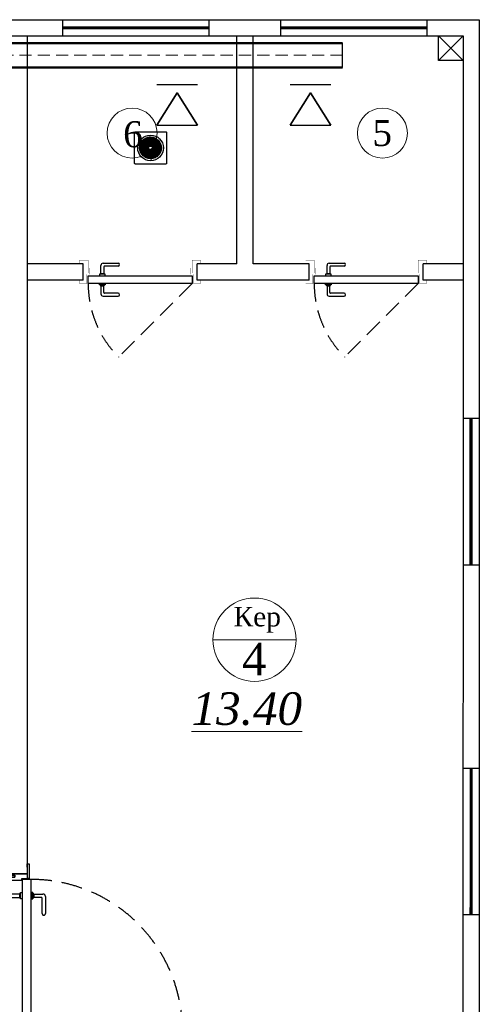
# Model space of a CAD drawing. Extents: x 4114239 to 5838486, y 780458 to 1383318.
# Tile 208 of 231: x 4566763 to 4569589, y 1287365 to 1293418. Entities that reach past the tile are written whole.
import ezdxf

# ---------------------------------------------------------------- set-up
doc = ezdxf.new("R2010")
doc.units = 0
doc.header["$MEASUREMENT"] = 0
doc.linetypes.add('Beruniy Xref$0$DASHED', pattern=[19.05, 12.7, -6.35])
doc.linetypes.add('HIDDEN', pattern=[0.375, 0.25, -0.125])
doc.layers.add('Text 1', color=172, linetype='Continuous', lineweight=25)
doc.layers.add('Стены', color=5, linetype='Continuous', lineweight=30)
for name, color, linetype in [('VODOSTOK', 4, 'Continuous'), ('WC-DET1', 8, 'Continuous'), ('WC-DET2', 10, 'Continuous'), ('WC-OUTL', 7, 'Continuous'), ('Аксонометрия', 7, 'Continuous'), ('Вытяжная', 5, 'Continuous')]:
    doc.layers.add(name, color=color, linetype=linetype)
doc.layers.add('Vozduhovod', color=7, linetype='Continuous', lineweight=50, true_color=0x168d87)
doc.styles.add('TIEMS', font='times.ttf')

# ---------------------------------------------------------------- blocks, each defined once
blk = doc.blocks.new('fffffffffffffffffffffffffffddddddddfz')
at = {"color": 0}
blk.add_lwpolyline([(3133299.4, 2648111.9), (3133449.4, 2648111.9), (3133449.4, 2647961.9), (3133299.4, 2647961.9)], close=True, dxfattribs=at)
for points in [[(3133449.4, 2648111.9), (3133299.4, 2647961.9)], [(3133449.4, 2647961.9), (3133299.4, 2648111.9)]]:
    blk.add_lwpolyline(points, dxfattribs=at)
blk = doc.blocks.new('*U1889')
at = {"color": 0, "linetype": 'Beruniy Xref$0$DASHED'}
blk.add_line((-193.5, 2.5), (-141.88, 54.12), dxfattribs=at)
at = {"color": 0}
for p, q in [((-131, 11.3), (-141.5, 11.3)), ((-141.5, 9.3), (-132, 9.3)), ((-131.5, 8.8), (-131.5, 4.1)), ((-129.5, 4.1), (-129.5, 9.8)), ((-197, 0), (-197, -11.43)), ((-132.5, 2.5), (-132.5, 3.5)), ((-132.5, 3.5), (-128.5, 3.5)), ((-128.5, 2.5), (-132.5, 2.5)), ((-132, 3.6), (-132, 3.5)), ((-129.5, 4.1), (-131.5, 4.1)), ((-129, 3.5), (-129, 3.6)), ((-128.5, 3.5), (-128.5, 2.5)), ((-117, 0), (-117, -11.43)), ((-132.5, -3), (-132.5, -4)), ((-132.5, -4), (-128.5, -4)), ((-132, -4.1), (-132, -4)), ((-131.5, -9.3), (-131.5, -4.6)), ((-129.5, -4.6), (-131.5, -4.6)), ((-129.5, -4.6), (-129.5, -10.3)), ((-129, -4), (-129, -4.1)), ((-128.5, -4), (-128.5, -3)), ((-141.5, -9.8), (-132, -9.8)), ((-131, -11.8), (-141.5, -11.8))]:
    blk.add_line(p, q, dxfattribs=at)
at = {"color": 0, "const_width": 0.2}
for points in [[(-199.5, 0), (-199.5, 2.5), (-194.5, 2.5), (-194.5, -4), (-192.5, -4), (-192.5, -8.5)], [(-114.5, 0), (-114.5, 2.5), (-119.5, 2.5), (-119.5, -4), (-121.5, -4), (-121.5, -8.5)], [(-193.5, -5), (-193.5, -13.93), (-199.5, -13.93), (-199.5, -11.43)], [(-120.5, -5), (-120.5, -13.93), (-114.5, -13.93), (-114.5, -11.43)]]:
    blk.add_lwpolyline(points, dxfattribs=at)
at = {"color": 0}
blk.add_lwpolyline([(-193.5, -3), (-193.5, 2.5), (-120.5, 2.5), (-120.5, -3), (-193.5, -3)], dxfattribs=at)
at = {"color": 0, "linetype": 'Beruniy Xref$0$DASHED'}
blk.add_arc((-193.5, 2.5), 73, 0, 45, dxfattribs=at)
at = {"color": 0}
for centre, radius, start, end in [((-141.5, 10.3), 1, 90, 270), ((-132, 8.8), 0.5, 0, 90), ((-131, 9.8), 1.5, 0, 90), ((-131.5, 3.6), 0.5, 90, 180), ((-129.5, 3.6), 0.5, 0, 90), ((-131.5, -4.1), 0.5, 180, 270), ((-129.5, -4.1), 0.5, 270, 0), ((-141.5, -10.8), 1, 90, 270), ((-132, -9.3), 0.5, 270, 0), ((-131, -10.3), 1.5, 270, 0)]:
    blk.add_arc(centre, radius, start, end, dxfattribs=at)
blk = doc.blocks.new('*U1892')
at = {"color": 0, "linetype": 'Beruniy Xref$0$DASHED'}
blk.add_line((193.5, 2.5), (193.5, 95.5), dxfattribs=at)
at = {"color": 0}
for p, q in [((109.5, 4.1), (109.5, 9.8)), ((111, 11.3), (121.5, 11.3)), ((111.5, 8.8), (111.5, 4.1)), ((121.5, 9.3), (112, 9.3)), ((97, 0), (97, -10)), ((97, 0), (97, -10)), ((112.5, 3.5), (108.5, 3.5)), ((108.5, 3.5), (108.5, 2.5)), ((108.5, 2.5), (112.5, 2.5)), ((109, 3.5), (109, 3.6)), ((109.5, 4.1), (111.5, 4.1)), ((112, 3.6), (112, 3.5)), ((112.5, 2.5), (112.5, 3.5)), ((197, 0), (197, -10)), ((197, 0), (197, -10)), ((108.5, -4), (108.5, -3)), ((112.5, -4), (108.5, -4)), ((109, -4), (109, -4.1)), ((109.5, -4.6), (109.5, -10.3)), ((109.5, -4.6), (111.5, -4.6)), ((111.5, -9.3), (111.5, -4.6)), ((112, -4.1), (112, -4)), ((112.5, -3), (112.5, -4)), ((111, -11.8), (121.5, -11.8)), ((121.5, -9.8), (112, -9.8))]:
    blk.add_line(p, q, dxfattribs=at)
for points in [[(100, 0.2), (97.8, 0.2), (97.8, 0.2), (93, 0.2), (93, 0), (91, 0), (91, 0), (91, 1.2), (100, 1.2)], [(194, 0.2), (196.2, 0.2), (196.2, 0.2), (201, 0.2), (201, 0), (203, 0), (203, 0), (203, 1.2), (194, 1.2)]]:
    blk.add_lwpolyline(points, close=True, dxfattribs=at)
for points in [[(99, 0.2), (99, 0.2), (97.8, 0.2), (97.8, 0.2), (97, 0.2), (97, -10), (97.8, -10), (97.8, -7.6), (99, -7.6), (99, -10), (101, -10), (101, -3.3), (100.15, -3.3, -0.414214), (100, -3.15), (100, 0.2)], [(195, 0.2), (195, 0.2), (196.2, 0.2), (196.2, 0.2), (197, 0.2), (197, -10), (196.2, -10), (196.2, -7.6), (195, -7.6), (195, -10), (193, -10), (193, -3.3), (193.85, -3.3, 0.414214), (194, -3.15), (194, 0.2)]]:
    blk.add_lwpolyline(points, format="xyb", close=True, dxfattribs=at)
for points in [[(193.5, -3), (193.5, 2.5), (100.5, 2.5), (100.5, -3), (193.5, -3)], [(99, -7.6), (97.8, -7.6), (97.8, -10.2), (93, -10.2), (93, -10), (91, -10), (91, -10), (91, -11.2), (99, -11.2), (99, -7.6)], [(195, -7.6), (196.2, -7.6), (196.2, -10.2), (201, -10.2), (201, -10), (203, -10), (203, -10), (203, -11.2), (195, -11.2), (195, -7.6)]]:
    blk.add_lwpolyline(points, dxfattribs=at)
at = {"color": 0, "linetype": 'Beruniy Xref$0$DASHED'}
blk.add_arc((193.5, 2.5), 93, 90, 180, dxfattribs=at)
at = {"color": 0}
for centre, radius, start, end in [((111, 9.8), 1.5, 90, 180), ((112, 8.8), 0.5, 90, 180), ((121.5, 10.3), 1, 270, 90), ((109.5, 3.6), 0.5, 90, 180), ((111.5, 3.6), 0.5, 0, 90), ((109.5, -4.1), 0.5, 180, 270), ((111.5, -4.1), 0.5, 270, 0), ((111, -10.3), 1.5, 180, 270), ((112, -9.3), 0.5, 180, 270), ((121.5, -10.8), 1, 270, 90)]:
    blk.add_arc(centre, radius, start, end, dxfattribs=at)
blk = doc.blocks.new('fgfgfggggggggggggggggggdffx')
at = {"color": 0}
for points in [[(3169449.1, 2635249.4), (3169549.2, 2635249.4)], [(3169449.1, 2634349.4), (3169549.3, 2634349.4)]]:
    blk.add_lwpolyline(points, dxfattribs=at)
at = {"color": 5, "const_width": 20}
blk.add_lwpolyline([(3169499.2, 2634349.4), (3169499.2, 2635249.4)], dxfattribs=at)
blk = doc.blocks.new('trrap')
at = {"color": 2}
blk.add_point((174680.4, 103139.2), dxfattribs=at)
at = {"layer": 'WC-DET1', "color": 7, "linetype": 'Continuous'}
blk.add_circle((174581.4, 103139.2), 79, dxfattribs=at)
at = {"layer": 'WC-DET2', "linetype": 'Continuous'}
for p, q in [((174581.4, 103200.2), (174581.4, 103205.7)), ((174520.4, 103139.2), (174514.9, 103139.2)), ((174528.3, 103139.2), (174522.7, 103139.2)), ((174536.8, 103139.2), (174531.2, 103139.2)), ((174534.1, 103183.9), (174532.7, 103185.2)), ((174538.8, 103183.9), (174535, 103187.6)), ((174542.6, 103175.4), (174537.1, 103180.9)), ((174545.3, 103139.2), (174539.7, 103139.2)), ((174547.3, 103175.4), (174541.8, 103180.9)), ((174551.6, 103166.4), (174546, 103172)), ((174554.2, 103139.2), (174548.7, 103139.2)), ((174556.3, 103166.4), (174550.8, 103172)), ((174560.4, 103157.7), (174554.8, 103163.3)), ((174562.9, 103139.2), (174557.4, 103139.2)), ((174565.1, 103157.7), (174559.5, 103163.3)), ((174568.7, 103149.4), (174563.2, 103155)), ((174571.2, 103139.2), (174565.7, 103139.2)), ((174573.5, 103149.4), (174567.9, 103155)), ((174571.2, 103139.2), (174571.2, 103149.4)), ((174581.4, 103192.4), (174581.4, 103197.9)), ((174581.4, 103183.9), (174581.4, 103189.4)), ((174581.4, 103175.4), (174581.4, 103180.9)), ((174581.4, 103166.4), (174581.4, 103172)), ((174581.4, 103157.7), (174581.4, 103163.3)), ((174581.4, 103149.4), (174581.4, 103155)), ((174581.4, 103149.4), (174591.6, 103149.4)), ((174591.6, 103151.9), (174597.1, 103157.5)), ((174591.6, 103147.2), (174597.1, 103152.7)), ((174591.6, 103139.2), (174591.6, 103129.1)), ((174591.6, 103139.2), (174597.1, 103139.2)), ((174599.9, 103160.2), (174605.4, 103165.8)), ((174599.9, 103155.5), (174605.4, 103161.1)), ((174599.9, 103139.2), (174605.4, 103139.2)), ((174608.6, 103169), (174614.1, 103174.6)), ((174608.6, 103164.3), (174614.1, 103169.9)), ((174608.6, 103139.2), (174614.1, 103139.2)), ((174617.5, 103178), (174623, 103183.6)), ((174617.5, 103173.3), (174623, 103178.8)), ((174617.5, 103139.2), (174623, 103139.2)), ((174626, 103186.6), (174627.3, 103187.9)), ((174626, 103181.8), (174629.7, 103185.6)), ((174626, 103139.2), (174631.5, 103139.2)), ((174634.5, 103139.2), (174640, 103139.2)), ((174642.4, 103139.2), (174647.9, 103139.2)), ((174536.8, 103096.7), (174533.1, 103092.9)), ((174536.8, 103091.9), (174535.4, 103090.6)), ((174545.3, 103105.2), (174539.7, 103099.6)), ((174545.3, 103100.5), (174539.7, 103094.9)), ((174554.2, 103114.2), (174548.7, 103108.6)), ((174554.2, 103109.5), (174548.7, 103103.9)), ((174562.9, 103123), (174557.4, 103117.4)), ((174562.9, 103118.3), (174557.4, 103112.7)), ((174571.2, 103131.3), (174565.7, 103125.8)), ((174571.2, 103126.6), (174565.7, 103121)), ((174581.4, 103129.1), (174571.2, 103129.1)), ((174581.4, 103129.1), (174581.4, 103123.5)), ((174581.4, 103120.8), (174581.4, 103115.2)), ((174581.4, 103112.1), (174581.4, 103106.5)), ((174581.4, 103103.1), (174581.4, 103097.6)), ((174581.4, 103094.6), (174581.4, 103089.1)), ((174581.4, 103086.1), (174581.4, 103080.6)), ((174581.4, 103078.3), (174581.4, 103072.7)), ((174589.3, 103129.1), (174594.9, 103123.5)), ((174594, 103129.1), (174599.6, 103123.5)), ((174597.6, 103120.8), (174603.2, 103115.2)), ((174602.4, 103120.8), (174607.9, 103115.2)), ((174606.4, 103112.1), (174612, 103106.5)), ((174611.1, 103112.1), (174616.7, 103106.5)), ((174615.4, 103103.1), (174621, 103097.6)), ((174620.1, 103103.1), (174625.7, 103097.6)), ((174624, 103094.6), (174627.7, 103090.9)), ((174628.7, 103094.6), (174630, 103093.3))]:
    blk.add_line(p, q, dxfattribs=at)
for points in [[(174553.8, 103200.2), (174581.4, 103200.2)], [(174581.4, 103205.7), (174573.7, 103205.7)], [(174582.4, 103206.2), (174582.4, 103149.4)], [(174588, 103149.4), (174588, 103205.9)], [(174591.6, 103205.4), (174591.6, 103139.2)], [(174597.1, 103139.2), (174597.1, 103204.3)], [(174599.9, 103203.6), (174599.9, 103139.2)], [(174605.4, 103139.2), (174605.4, 103201.7)], [(174608.6, 103200.4), (174608.6, 103139.2)], [(174514.4, 103140.3), (174571.2, 103140.3)], [(174571.2, 103145.8), (174514.8, 103145.8)], [(174514.9, 103139.2), (174514.9, 103131.6)], [(174515.2, 103149.4), (174581.4, 103149.4)], [(174581.4, 103155), (174516.3, 103155)], [(174517, 103157.7), (174581.4, 103157.7)], [(174581.4, 103163.3), (174518.9, 103163.3)], [(174520.2, 103166.4), (174581.4, 103166.4)], [(174520.4, 103111.6), (174520.4, 103139.2)], [(174522.7, 103139.2), (174522.7, 103107)], [(174581.4, 103172), (174523, 103172)], [(174525, 103175.4), (174581.4, 103175.4)], [(174528.3, 103098.5), (174528.3, 103139.2)], [(174581.4, 103180.9), (174529, 103180.9)], [(174531.2, 103139.2), (174531.2, 103094.9)], [(174531.5, 103183.9), (174581.4, 103183.9)], [(174536.8, 103089.3), (174536.8, 103139.2)], [(174581.4, 103189.4), (174537, 103189.4)], [(174539.7, 103139.2), (174539.7, 103086.8)], [(174540.6, 103192.4), (174581.4, 103192.4)], [(174545.3, 103082.9), (174545.3, 103139.2)], [(174548.7, 103139.2), (174548.7, 103080.8)], [(174581.4, 103197.9), (174549.1, 103197.9)], [(174554.2, 103078.1), (174554.2, 103139.2)], [(174557.4, 103139.2), (174557.4, 103076.8)], [(174562.9, 103074.9), (174562.9, 103139.2)], [(174565.7, 103139.2), (174565.7, 103074.2)], [(174571.2, 103073.1), (174571.2, 103139.2)], [(174614.1, 103139.2), (174614.1, 103197.6)], [(174617.5, 103195.6), (174617.5, 103139.2)], [(174623, 103139.2), (174623, 103191.7)], [(174626, 103189.1), (174626, 103139.2)], [(174631.5, 103139.2), (174631.5, 103183.6)], [(174634.5, 103180), (174634.5, 103139.2)], [(174640, 103139.2), (174640, 103171.5)], [(174642.4, 103166.9), (174642.4, 103139.2)], [(174647.9, 103139.2), (174647.9, 103146.9)], [(174574.8, 103129.1), (174574.8, 103072.6)], [(174580.3, 103072.3), (174580.3, 103129.1)], [(174647.5, 103129.1), (174581.4, 103129.1)], [(174581.4, 103123.5), (174646.4, 103123.5)], [(174645.7, 103120.8), (174581.4, 103120.8)], [(174581.4, 103115.2), (174643.9, 103115.2)], [(174642.5, 103112.1), (174581.4, 103112.1)], [(174581.4, 103106.5), (174639.8, 103106.5)], [(174637.7, 103103.1), (174581.4, 103103.1)], [(174581.4, 103097.6), (174633.8, 103097.6)], [(174631.3, 103094.6), (174581.4, 103094.6)], [(174581.4, 103089.1), (174625.7, 103089.1)], [(174622.1, 103086.1), (174581.4, 103086.1)], [(174581.4, 103080.6), (174613.7, 103080.6)], [(174609, 103078.3), (174581.4, 103078.3)], [(174648.3, 103138.2), (174591.6, 103138.2)], [(174591.6, 103132.7), (174648, 103132.7)], [(174581.4, 103072.7), (174589, 103072.7)]]:
    blk.add_lwpolyline(points, dxfattribs=at)
blk.add_circle((174581.4, 103139.2), 66.9, dxfattribs=at)
at = {"layer": 'WC-OUTL', "linetype": 'Continuous', "lineweight": 30}
blk.add_lwpolyline([(174482.4, 103046.1), (174482.4, 103232.4, -0.414214), (174488.2, 103238.2), (174674.5, 103238.2, -0.414214), (174680.4, 103232.4), (174680.4, 103046.1, -0.414214), (174674.5, 103040.2), (174488.2, 103040.2, -0.414214)], format="xyb", close=True, dxfattribs=at)
blk = doc.blocks.new('*U2035')
at = {"color": 0, "linetype": 'Continuous', "lineweight": -2}
for p, q in [((-125, 0), (125, 0)), ((-125, -250), (0, -50)), ((0, -50), (125, -250)), ((-125, -250), (125, -250))]:
    blk.add_line(p, q, dxfattribs=at)
at = {"layer": 'Аксонометрия'}
for p, q in [((-125, 0), (125, 0)), ((0, -50), (-125, -250)), ((125, -250), (0, -50)), ((-125, -250), (125, -250))]:
    blk.add_line(p, q, dxfattribs=at)

msp = doc.modelspace()

# ---------------------------------------------------------------- linework, layer by layer
msp.add_line((4568748.7441, 1293123.7893), (4568748.7441, 1293273.7893))
at = {"lineweight": 0, "ltscale": 100}
msp.add_line((4568462.8465, 1289606.1616), (4567950.8465, 1289606.1616), dxfattribs=at)
at = {"color": 0}
for points in [[(4561551.747, 1277217.3387), (4533239.0583, 1277217.3387), (4533239.0583, 1293417.3387), (4569589.287, 1293417.3387), (4569588.118, 1285117.3362)], [(4561551.7377, 1277317.3387), (4533339.0583, 1277317.3387), (4533339.0583, 1293317.3387), (4569489.2729, 1293317.3387), (4569488.2745, 1285117.3362)], [(4566808.2644, 1293317.3387), (4566808.2644, 1288167.3387)], [(4568098.3146, 1291917.3387), (4568098.3146, 1293317.3387)], [(4568198.3146, 1291917.3387), (4568198.3146, 1293317.3387)], [(4567153.2895, 1291917.3387), (4566808.2644, 1291917.3387)], [(4568098.3146, 1291917.3387), (4567853.2895, 1291917.3387)], [(4568543.3397, 1291917.3387), (4568198.3146, 1291917.3387)], [(4569488.3648, 1291917.3387), (4569243.3397, 1291917.3387)], [(4567153.2895, 1291817.3387), (4566808.2644, 1291817.3387)], [(4568543.3397, 1291817.3387), (4567853.2895, 1291817.3387)], [(4569488.3648, 1291817.3387), (4569243.3397, 1291817.3387)], [(4569488.2729, 1288417.3387), (4569488.2729, 1286917.3387)], [(4566708.2644, 1288167.3387), (4566808.2644, 1288167.3387)]]:
    msp.add_lwpolyline(points, dxfattribs=at)
at = {"layer": 'Text 1', "linetype": 'HIDDEN', "lineweight": 5, "ltscale": 300}
msp.add_line((4568748.7441, 1293198.7893), (4566633.2278, 1293198.7893), dxfattribs=at)
at = {"layer": 'Vozduhovod'}
for p, q in [((4566633.2278, 1293273.7893), (4568748.7441, 1293273.7893)), ((4568748.7441, 1293123.7893), (4566633.2278, 1293123.7893))]:
    msp.add_line(p, q, dxfattribs=at)
at = {"layer": 'Стены', "color": 0, "linetype": 'ByBlock', "lineweight": 0, "ltscale": 100}
for centre, radius in [((4567454.2032, 1292720.6856), 153.7434), ((4568993.5508, 1292720.6856), 153.7434), ((4568206.8465, 1289606.1616), 256)]:
    msp.add_circle(centre, radius, dxfattribs=at)

# ---------------------------------------------------------------- block references
at = {"color": 0, "xscale": -1}
for p, rotation in [((1932678.9319, -1876131.7485), 270), ((1934018.982, -1876131.7485), 270), ((1400039.6444, 3925316.6858), 180)]:
    msp.add_blockref('fgfgfggggggggggggggggggdffx', p, dxfattribs=dict(at, rotation=rotation))
at = {"color": 0}
msp.add_blockref('fffffffffffffffffffffffffffddddddddfz', (1436039.859, -1354794.5189), dxfattribs=at)
at = {"color": 216, "lineweight": 30}
for name, p, xscale, yscale, zscale, rotation in [('*U1889', (4566129.5395, 1291817.3387), 8.749999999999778, 8.749999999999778, 8.749999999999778, 180.0000001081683), ('*U1889', (4567519.5897, 1291817.3387), 8.749999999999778, 8.749999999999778, 8.749999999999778, 180.0000001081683), ('*U1892', (4566808.0119, 1289137.3573), 9.999998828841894, 9.999998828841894, 9.999998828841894, 270.0071619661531)]:
    msp.add_blockref(name, p, dxfattribs=dict(at, xscale=xscale, yscale=yscale, zscale=zscale, rotation=rotation))
at = {"color": 0, "rotation": 359.9839919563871}
msp.add_blockref('fgfgfggggggggggggggggggdffx', (1399303.8633, -1345546.3838), dxfattribs=at)
at = {"layer": 'VODOSTOK', "lineweight": 30, "rotation": 180}
msp.add_blockref('trrap', (4742148.7889, 1395768.3205), dxfattribs=at)
at = {"layer": 'Вытяжная', "linetype": 'Continuous', "lineweight": -2}
for p in [(4567732.0322, 1293018.567), (4568551.392, 1293018.567)]:
    msp.add_blockref('*U2035', p, dxfattribs=at)

# ---------------------------------------------------------------- texts
at = {"lineweight": 0, "ltscale": 100, "attachment_point": 5, "style": 'TIEMS'}
for s, insert, char_height in [('\\A1;6', (4567459.3971, 1292712.4666), 160), ('\\A1;5', (4568992.1831, 1292719.9791), 160), ('\\A1;4', (4568205.1369, 1289487.5622), 200), ('\\A1;{\\fTimes New Roman|b0|i1|c204|p18;\\L13.40}', (4568159.5882, 1289180.4016), 200)]:
    msp.add_mtext(s, dxfattribs=dict(at, insert=insert, char_height=char_height))
at = {"lineweight": 0, "ltscale": 100, "insert": (4568223.7606, 1289728.5373), "char_height": 120, "width": 925.176842, "attachment_point": 5, "style": 'TIEMS'}
msp.add_mtext('\\A1;Кер', dxfattribs=at)

doc.saveas('drawing.dxf')
